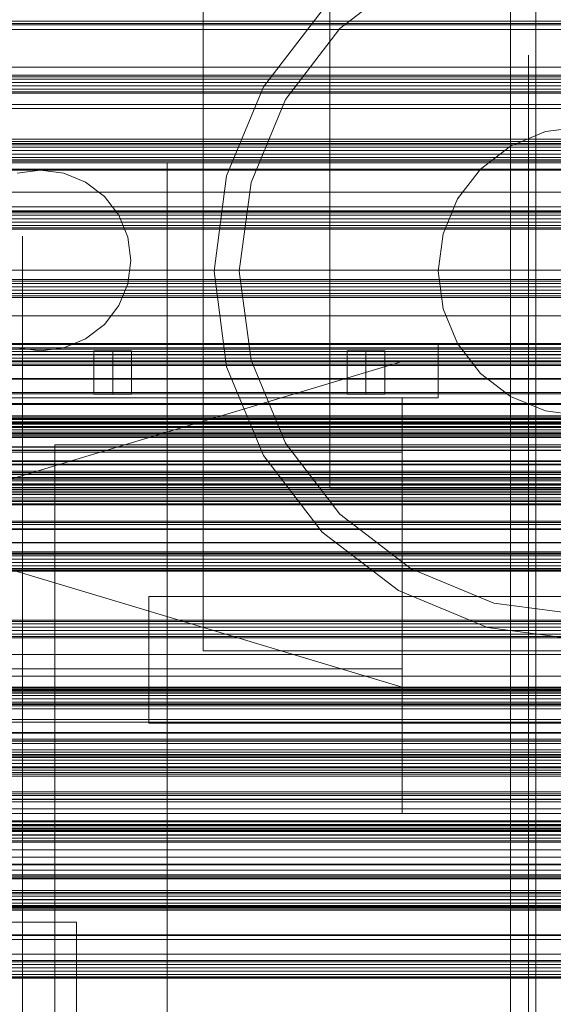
# Model space of a CAD drawing. Header units: millimetres. Extents: x -2233 to 65662, y -50530 to 6847.
# Tile 118 of 256: x -606 to -458, y -34333 to -34060. Entities that reach past the tile are written whole.
import ezdxf

# ---------------------------------------------------------------- set-up
doc = ezdxf.new("R2010")
doc.units = ezdxf.units.MM
for name, color, linetype, lineweight in [('COTAS_O', 1, 'Continuous', 0), ('frontal_briquetadora', 7, 'Continuous', 0), ('frontal_C02', 7, 'Continuous', 0), ('frontal_C03', 7, 'Continuous', 0), ('frontal_dosificador', 7, 'Continuous', 0), ('frontal_secador', 7, 'Continuous', 0)]:
    doc.layers.add(name, color=color, linetype=linetype, lineweight=lineweight)
doc.dimstyles.new('R19_100', dxfattribs={"dimtxt": 250, "dimasz": 150, "dimexe": 150, "dimexo": 80, "dimgap": 100, "dimtad": 1, "dimtih": 1, "dimtoh": 1, "dimdsep": 46, "dimcen": 0.09, "dimadec": 0, "dimazin": 0, "dimtfac": 1, "dimtdec": 4, "dimtofl": 0, "dimtmove": 0, "dimatfit": 3, "dimfxl": 1, "dimtolj": 1, "dimtzin": 0, "dimarcsym": 0})

# ---------------------------------------------------------------- blocks, each defined once
blk = doc.blocks.new('DIM_R32_39')
at = {"layer": 'COTAS_O'}
for p, q in [((-1725, -33700), (-1575, -33655)), ((1725, -33700), (1575, -33655)), ((-1725, -34400), (-1725, -33700)), ((-1725, -33700), (1725, -33700)), ((-1725, -33700), (-1575, -33745)), ((1725, -33700), (1575, -33745)), ((1725, -34400), (1725, -33700))]:
    blk.add_line(p, q, dxfattribs=at)
blk.add_text('3450 O', height=250, dxfattribs=at).set_placement((0, -33600))
blk = doc.blocks.new('DIM_R32_42')
at = {"layer": 'COTAS_O'}
for p, q in [((-650, -33700), (50, -33700)), ((50, -33700), (5, -33850)), ((50, -34900), (50, -33700)), ((50, -33700), (95, -33850)), ((50, -34900), (5, -34750)), ((50, -34900), (95, -34750)), ((-650, -34900), (50, -34900))]:
    blk.add_line(p, q, dxfattribs=at)
blk.add_text('1200 O', height=250, rotation=90, dxfattribs=at).set_placement((-50, -34300))
blk = doc.blocks.new('DIM_R32_43')
at = {"layer": 'COTAS_O'}
for p, q in [((-650, -34200), (-500, -34155)), ((650, -34200), (500, -34155)), ((-650, -34900), (-650, -34200)), ((-650, -34200), (650, -34200)), ((-650, -34200), (-500, -34245)), ((650, -34200), (500, -34245)), ((650, -34900), (650, -34200))]:
    blk.add_line(p, q, dxfattribs=at)
blk.add_text('1300 O', height=250, dxfattribs=at).set_placement((0, -34100))

msp = doc.modelspace()

# ---------------------------------------------------------------- linework, layer by layer
at = {"layer": 'frontal_briquetadora'}
for p, q in [((-465, -34072.087), (-465, -34070.232)), ((-465, -34075.779), (-465, -34072.087)), ((-465, -34081.275), (-465, -34075.779)), ((-465, -34088.525), (-465, -34081.275)), ((-465, -34097.465), (-465, -34088.525)), ((-465, -34108.012), (-465, -34097.465)), ((-565, -34101.1), (-565, -34100)), ((-565, -34104.388), (-565, -34101.1)), ((-565, -34109.82), (-565, -34104.388)), ((-565, -34117.33), (-565, -34109.82)), ((-465, -34120.071), (-465, -34108.012)), ((-565, -34116.167), (-565, -34115)), ((-565, -34119.649), (-565, -34116.167)), ((-565, -34126.823), (-565, -34117.33)), ((-605, -34122.745), (-605, -34120.306)), ((-565, -34125.397), (-565, -34119.649)), ((-465, -34133.534), (-465, -34120.071)), ((-465, -34122.745), (-465, -34120.306)), ((-605, -34127.586), (-605, -34122.745)), ((-465, -34127.586), (-465, -34122.745)), ((-565, -34133.327), (-565, -34125.397)), ((-605, -34134.752), (-605, -34127.586)), ((-565, -34138.179), (-565, -34126.823)), ((-465, -34134.752), (-465, -34127.586)), ((-605, -34144.129), (-605, -34134.752)), ((-565, -34143.323), (-565, -34133.327)), ((-465, -34148.277), (-465, -34133.534)), ((-465, -34144.129), (-465, -34134.752)), ((-565, -34151.256), (-565, -34138.179)), ((-605, -34155.57), (-605, -34144.129)), ((-565, -34155.238), (-565, -34143.323)), ((-465, -34155.57), (-465, -34144.129)), ((-465, -34164.169), (-465, -34148.277)), ((-565, -34165.889), (-565, -34151.256)), ((-605, -34168.895), (-605, -34155.57)), ((-565, -34168.9), (-565, -34155.238)), ((-465, -34168.895), (-465, -34155.57)), ((-465, -34181.064), (-465, -34164.169)), ((-565, -34181.894), (-565, -34165.889)), ((-605, -34183.893), (-605, -34168.895)), ((-565, -34184.11), (-565, -34168.9)), ((-465, -34183.893), (-465, -34168.895)), ((-605, -34175.941), (-605, -34174)), ((-605, -34181.688), (-605, -34175.941)), ((-596, -34184.379), (-596, -34178.048)), ((-596, -34178.048), (-416, -34178.048)), ((-596, -34178.048), (-596, -34188)), ((-465, -34198.809), (-465, -34181.064)), ((-605, -34191.022), (-605, -34181.688)), ((-565, -34199.07), (-565, -34181.894)), ((-605, -34200.328), (-605, -34183.893)), ((-596, -34193.939), (-596, -34184.379)), ((-565, -34200.644), (-565, -34184.11)), ((-465, -34200.328), (-465, -34183.893)), ((-596, -34188), (-416, -34188)), ((-605, -34203.582), (-605, -34191.022)), ((-596, -34206.387), (-596, -34193.939)), ((-565, -34217.201), (-565, -34199.07)), ((-465, -34217.245), (-465, -34198.809)), ((-605, -34217.941), (-605, -34200.328)), ((-565, -34218.263), (-565, -34200.644)), ((-465, -34217.941), (-465, -34200.328)), ((-605, -34218.887), (-605, -34203.582)), ((-596, -34221.28), (-596, -34206.387)), ((-605, -34236.453), (-605, -34217.941)), ((-605, -34236.349), (-605, -34218.887)), ((-565, -34236.059), (-565, -34217.201)), ((-565, -34236.709), (-565, -34218.263)), ((-465, -34236.203), (-465, -34217.245)), ((-465, -34236.453), (-465, -34217.941)), ((-596, -34238.086), (-596, -34221.28)), ((-605, -34255.296), (-605, -34236.349)), ((-605, -34255.573), (-605, -34236.453)), ((-596, -34256.208), (-596, -34238.086)), ((-565, -34255.406), (-565, -34236.059)), ((-565, -34255.714), (-565, -34236.709)), ((-465, -34255.514), (-465, -34236.203)), ((-465, -34255.573), (-465, -34236.453)), ((-605, -34275), (-605, -34255.296)), ((-605, -34275), (-605, -34255.573)), ((-596, -34275), (-596, -34256.208)), ((-565, -34275), (-565, -34255.406)), ((-565, -34275), (-565, -34255.714)), ((-465, -34275), (-465, -34255.514)), ((-465, -34275), (-465, -34255.573)), ((-565, -34275), (-630, -34275)), ((-620, -34275), (-565, -34275)), ((-605, -34275), (-453, -34275)), ((-605, -34275), (-605, -34294.704)), ((-465, -34275), (-605, -34275)), ((-605, -34275), (-605, -34294.427)), ((-396, -34275), (-596, -34275)), ((-596, -34275), (-596, -34294.509)), ((-565, -34275), (-565, -34294.286)), ((-565, -34275), (-565, -34294.594)), ((-453, -34275), (-465, -34275)), ((-465, -34275), (-465, -34294.486)), ((-465, -34275), (-465, -34294.427)), ((-605, -34294.427), (-605, -34313.547)), ((-605, -34294.704), (-605, -34313.651)), ((-596, -34294.509), (-596, -34313.268)), ((-565, -34294.286), (-565, -34313.291)), ((-565, -34294.594), (-565, -34313.941)), ((-465, -34294.427), (-465, -34313.547)), ((-465, -34294.486), (-465, -34313.797)), ((-590, -34310), (-1450, -34310)), ((-590, -34310), (-784, -34310)), ((-590, -34310), (-630, -34310)), ((-617, -34310), (-590, -34310)), ((-590, -34310), (-590, -34315.131)), ((-590, -34345), (-590, -34310)), ((-605, -34313.547), (-605, -34332.059)), ((-605, -34313.651), (-605, -34331.113)), ((-596, -34313.268), (-596, -34330.557)), ((-565, -34313.291), (-565, -34331.737)), ((-565, -34313.941), (-565, -34332.799)), ((-465, -34313.547), (-465, -34332.059)), ((-465, -34313.797), (-465, -34332.755)), ((-590, -34315.131), (-590, -34320.226)), ((-590, -34320.226), (-590, -34325.281)), ((-590, -34325.281), (-590, -34330.29)), ((-596, -34330.557), (-596, -34345.711)), ((-590, -34330.29), (-590, -34335.249)), ((-605, -34331.113), (-605, -34346.418)), ((-605, -34332.059), (-605, -34349.672)), ((-565, -34331.737), (-565, -34349.356)), ((-465, -34332.059), (-465, -34349.672))]:
    msp.add_line(p, q, dxfattribs=at)
at = {"layer": 'frontal_C02'}
for p, q in [((-470, -35975), (-470, -34035.57)), ((-463, -35975), (-463, -34035.57))]:
    msp.add_line(p, q, dxfattribs=at)
at = {"layer": 'frontal_C03'}
for p, q in [((1250, -34060.827), (-1250, -34060.827)), ((1250, -34061.493), (-1250, -34061.493)), ((1250, -34061.88), (-1250, -34061.88)), ((1250, -34075.803), (-1250, -34075.803)), ((1250, -34076.189), (-1250, -34076.189)), ((1250, -34076.855), (-1250, -34076.855)), ((-1250, -34077.787), (1250, -34077.787)), ((1250, -34078.729), (-1250, -34078.729)), ((1250, -34079.661), (-1250, -34079.661)), ((1250, -34080.327), (-1250, -34080.327)), ((1250, -34080.713), (-1250, -34080.713)), ((1250, -34094.637), (-1250, -34094.637)), ((1250, -34095.023), (-1250, -34095.023)), ((1250, -34095.689), (-1250, -34095.689)), ((-1250, -34096.621), (1250, -34096.621)), ((1250, -34097.563), (-1250, -34097.563)), ((1250, -34098.495), (-1250, -34098.495)), ((1250, -34099.161), (-1250, -34099.161)), ((1250, -34099.547), (-1250, -34099.547)), ((1250, -34113.471), (-1250, -34113.471)), ((1250, -34113.857), (-1250, -34113.857)), ((1250, -34114.523), (-1250, -34114.523)), ((-1250, -34115.455), (1250, -34115.455)), ((1250, -34116.397), (-1250, -34116.397)), ((1250, -34117.329), (-1250, -34117.329)), ((1250, -34117.995), (-1250, -34117.995)), ((1250, -34118.381), (-1250, -34118.381)), ((1250, -34132.305), (-1250, -34132.305)), ((1250, -34132.691), (-1250, -34132.691)), ((1250, -34133.357), (-1250, -34133.357)), ((-1250, -34134.289), (1250, -34134.289)), ((1250, -34135.231), (-1250, -34135.231)), ((1250, -34136.163), (-1250, -34136.163)), ((1250, -34136.829), (-1250, -34136.829)), ((1250, -34137.215), (-1250, -34137.215)), ((1250, -34150.069), (-1250, -34150.069)), ((1250, -34150.155), (-1250, -34150.155)), ((1250, -34151.138), (-1250, -34151.138)), ((1250, -34151.525), (-1250, -34151.525)), ((1250, -34152.191), (-1250, -34152.191)), ((-1250, -34153.123), (1250, -34153.123)), ((1250, -34154.065), (-1250, -34154.065)), ((1250, -34154.768), (-1250, -34154.768)), ((1250, -34154.997), (-1250, -34154.997)), ((1250, -34155.013), (-1250, -34155.013)), ((1250, -34155.663), (-1250, -34155.663)), ((1250, -34156.026), (-1250, -34156.026)), ((1250, -34156.049), (-1250, -34156.049)), ((1250, -34156.093), (-1250, -34156.093)), ((1250, -34159.696), (-1250, -34159.696)), ((1250, -34159.887), (-1250, -34159.887)), ((1250, -34163.536), (-1250, -34163.536)), ((1250, -34163.902), (-1250, -34163.902)), ((1250, -34166.546), (-1250, -34166.546)), ((1250, -34166.832), (-1250, -34166.832)), ((1250, -34169.972), (-1250, -34169.972)), ((1496, -34170.757), (-1496, -34170.757)), ((1496, -34170.784), (-1496, -34170.784)), ((1496, -34171.676), (-1496, -34171.676)), ((1496, -34171.703), (-1496, -34171.703)), ((1496, -34172.225), (-1496, -34172.225)), ((1496, -34172.302), (-1496, -34172.302)), ((1250, -34170.359), (-1250, -34170.359)), ((1250, -34171.024), (-1250, -34171.024)), ((-1250, -34171.957), (1250, -34171.957)), ((1250, -34172.898), (-1250, -34172.898)), ((1496, -34173.144), (-1496, -34173.144)), ((1496, -34173.22), (-1496, -34173.22)), ((1496, -34174.965), (-1496, -34174.965)), ((1496, -34175.08), (-1496, -34175.08)), ((1250, -34173.831), (-1250, -34173.831)), ((1250, -34174.497), (-1250, -34174.497)), ((1250, -34174.883), (-1250, -34174.883)), ((1250, -34175.038), (-1250, -34175.038)), ((-1250, -34175.47), (1250, -34175.47)), ((1250, -34175.532), (-1250, -34175.532)), ((1496, -34175.884), (-1496, -34175.884)), ((1496, -34175.998), (-1496, -34175.998)), ((-1250, -34175.87), (1250, -34175.87)), ((1496, -34178.56), (-1496, -34178.56)), ((-1496, -34178.695), (1496, -34178.695)), ((1496, -34179.478), (-1496, -34179.478)), ((-1496, -34179.613), (1496, -34179.613)), ((1496, -34182.461), (-1496, -34182.461)), ((1496, -34182.596), (-1496, -34182.596)), ((1496, -34183.38), (-1496, -34183.38)), ((1496, -34183.515), (-1496, -34183.515)), ((1496, -34186.076), (-1496, -34186.076)), ((1496, -34186.191), (-1496, -34186.191)), ((1250, -34185.287), (-1250, -34185.287)), ((1250, -34185.624), (-1250, -34185.624)), ((1496, -34186.995), (-1496, -34186.995)), ((1496, -34187.109), (-1496, -34187.109)), ((1496, -34188.854), (-1496, -34188.854)), ((1496, -34188.931), (-1496, -34188.931)), ((1250, -34187.524), (-1250, -34187.524)), ((1250, -34187.955), (-1250, -34187.955)), ((1250, -34188.806), (-1250, -34188.806)), ((1250, -34189.192), (-1250, -34189.192)), ((1496, -34189.773), (-1496, -34189.773)), ((1496, -34189.849), (-1496, -34189.849)), ((1496, -34190.372), (-1496, -34190.372)), ((1496, -34190.399), (-1496, -34190.399)), ((1496, -34191.291), (-1496, -34191.291)), ((1496, -34191.318), (-1496, -34191.318)), ((1250, -34189.858), (-1250, -34189.858)), ((-1250, -34190.791), (1250, -34190.791)), ((1250, -34191.732), (-1250, -34191.732)), ((1250, -34192.665), (-1250, -34192.665)), ((1250, -34193.331), (-1250, -34193.331)), ((1250, -34193.717), (-1250, -34193.717)), ((1250, -34194.324), (-1250, -34194.324)), ((1250, -34194.61), (-1250, -34194.61)), ((1250, -34199.092), (-1250, -34199.092)), ((1250, -34199.458), (-1250, -34199.458)), ((1250, -34201.269), (-1250, -34201.269)), ((1250, -34201.46), (-1250, -34201.46)), ((1250, -34205.064), (-1250, -34205.064)), ((1250, -34205.131), (-1250, -34205.131)), ((1250, -34207.64), (-1250, -34207.64)), ((1250, -34207.981), (-1250, -34207.981)), ((1250, -34208.026), (-1250, -34208.026)), ((1250, -34208.225), (-1250, -34208.225)), ((1250, -34208.692), (-1250, -34208.692)), ((-1250, -34209.625), (1250, -34209.625)), ((1250, -34210.566), (-1250, -34210.566)), ((1250, -34211.499), (-1250, -34211.499)), ((1250, -34212.164), (-1250, -34212.164)), ((1250, -34212.551), (-1250, -34212.551)), ((1250, -34212.838), (-1250, -34212.838)), ((1250, -34212.924), (-1250, -34212.924)), ((1250, -34226.474), (-1250, -34226.474)), ((1250, -34226.86), (-1250, -34226.86)), ((1250, -34227.526), (-1250, -34227.526)), ((-1250, -34228.458), (1250, -34228.458)), ((1250, -34229.4), (-1250, -34229.4)), ((1250, -34230.332), (-1250, -34230.332)), ((1250, -34230.998), (-1250, -34230.998)), ((1250, -34231.384), (-1250, -34231.384)), ((1250, -34245.308), (-1250, -34245.308)), ((1250, -34245.694), (-1250, -34245.694)), ((1250, -34246.36), (-1250, -34246.36)), ((-1250, -34247.292), (1250, -34247.292)), ((1250, -34248.234), (-1250, -34248.234)), ((1250, -34249.166), (-1250, -34249.166)), ((1250, -34249.832), (-1250, -34249.832)), ((1250, -34250.218), (-1250, -34250.218)), ((1250, -34264.142), (-1250, -34264.142)), ((1250, -34264.528), (-1250, -34264.528)), ((1250, -34265.194), (-1250, -34265.194)), ((-1250, -34266.126), (1250, -34266.126)), ((1250, -34267.068), (-1250, -34267.068)), ((1250, -34268), (-1250, -34268)), ((1250, -34268.666), (-1250, -34268.666)), ((1250, -34269.052), (-1250, -34269.052)), ((1250, -34282.976), (-1250, -34282.976)), ((1250, -34283.362), (-1250, -34283.362)), ((1250, -34284.028), (-1250, -34284.028)), ((-1250, -34284.96), (1250, -34284.96)), ((1250, -34285.902), (-1250, -34285.902)), ((1250, -34286.834), (-1250, -34286.834)), ((1250, -34287.5), (-1250, -34287.5)), ((1250, -34287.886), (-1250, -34287.886)), ((1250, -34301.81), (-1250, -34301.81)), ((1250, -34302.196), (-1250, -34302.196)), ((1250, -34302.862), (-1250, -34302.862)), ((-1250, -34303.794), (1250, -34303.794)), ((1250, -34304.736), (-1250, -34304.736)), ((1250, -34305.668), (-1250, -34305.668)), ((1250, -34306.334), (-1250, -34306.334)), ((1250, -34306.72), (-1250, -34306.72)), ((1250, -34320.643), (-1250, -34320.643)), ((1250, -34321.03), (-1250, -34321.03)), ((1250, -34321.695), (-1250, -34321.695)), ((-1250, -34322.628), (1250, -34322.628)), ((1250, -34323.57), (-1250, -34323.57)), ((1250, -34324.502), (-1250, -34324.502)), ((1250, -34325.168), (-1250, -34325.168)), ((1250, -34325.554), (-1250, -34325.554))]:
    msp.add_line(p, q, dxfattribs=at)
at = {"layer": 'frontal_dosificador'}
for p, q in [((-555, -34235), (-555, -33915)), ((-520, -34190), (-520, -34050)), ((-497.5, -34047.728), (-517.175, -34062.825)), ((-522.125, -34057.875), (-538.335, -34079)), ((-517.175, -34062.825), (-532.272, -34082.5)), ((-538.335, -34079), (-548.524, -34103.6)), ((-532.272, -34082.5), (-541.763, -34105.412)), ((-210, -34085), (-1790, -34085)), ((-450, -34090), (-460.353, -34091.363)), ((-460.353, -34091.363), (-470, -34095.359)), ((-470, -34095.359), (-478.284, -34101.716)), ((-300, -34100), (-1700, -34100)), ((-300, -34102), (-1700, -34102)), ((-600, -34102), (-606.47, -34102.852)), ((-593.53, -34102.852), (-600, -34102)), ((-478.284, -34101.716), (-484.641, -34110)), ((-587.5, -34105.349), (-593.53, -34102.852)), ((-548.524, -34103.6), (-552, -34130)), ((-582.322, -34109.322), (-587.5, -34105.349)), ((-541.763, -34105.412), (-545, -34130)), ((-578.349, -34114.5), (-582.322, -34109.322)), ((-484.641, -34110), (-488.637, -34119.647)), ((-575.852, -34120.53), (-578.349, -34114.5)), ((-575, -34127), (-575.852, -34120.53)), ((-488.637, -34119.647), (-490, -34130)), ((-575.852, -34133.47), (-575, -34127)), ((-552, -34130), (-548.524, -34156.4)), ((-545, -34130), (-541.763, -34154.588)), ((-490, -34130), (-488.637, -34140.353)), ((-578.349, -34139.5), (-575.852, -34133.47)), ((-582.322, -34144.678), (-578.349, -34139.5)), ((-488.637, -34140.353), (-484.641, -34150)), ((-587.5, -34148.651), (-582.322, -34144.678)), ((-210, -34150), (-1790, -34150)), ((-490, -34150), (-660, -34150)), ((-593.53, -34151.148), (-587.5, -34148.651)), ((-490, -34165), (-490, -34150)), ((-484.641, -34150), (-478.284, -34158.284)), ((-606.47, -34151.148), (-600, -34152)), ((-600, -34152), (-593.53, -34151.148)), ((-580, -34152), (-585.196, -34152)), ((-585.196, -34164), (-585.196, -34152)), ((-580, -34152), (-574.804, -34152)), ((-580, -34152), (-580, -34164)), ((-574.804, -34164), (-574.804, -34152)), ((-510, -34152), (-515.196, -34152)), ((-515.196, -34164), (-515.196, -34152)), ((-510, -34152), (-504.804, -34152)), ((-510, -34152), (-510, -34164)), ((-504.804, -34164), (-504.804, -34152)), ((-548.524, -34156.4), (-538.335, -34181)), ((-541.763, -34154.588), (-532.272, -34177.5)), ((-478.284, -34158.284), (-470, -34164.641)), ((-580, -34164), (-585.196, -34164)), ((-574.804, -34164), (-580, -34164)), ((-510, -34164), (-515.196, -34164)), ((-504.804, -34164), (-510, -34164)), ((-470, -34164.641), (-460.353, -34168.637)), ((-490, -34165), (-660, -34165)), ((-500, -34165), (-650, -34165)), ((-500, -34200), (-500, -34165)), ((-460.353, -34168.637), (-450, -34170)), ((-532.272, -34177.5), (-517.175, -34197.175)), ((-500, -34180), (-1770, -34180)), ((-538.335, -34181), (-522.125, -34202.125)), ((-500, -34240), (-500, -34180)), ((-380, -34190), (-520, -34190)), ((-517.175, -34197.175), (-497.5, -34212.272)), ((-500, -34200), (-650, -34200)), ((-500, -34240), (-500, -34200)), ((-522.125, -34202.125), (-501, -34218.335)), ((-497.5, -34212.272), (-474.588, -34221.763)), ((-501, -34218.335), (-476.4, -34228.524)), ((-330, -34220), (-570, -34220)), ((-570, -34255), (-570, -34220)), ((-474.588, -34221.763), (-450, -34225)), ((-476.4, -34228.524), (-450, -34232)), ((-205, -34235), (-555, -34235)), ((-500, -34240), (-1850, -34240)), ((-500, -34240), (-1770, -34240)), ((-500, -34240), (-650, -34240)), ((-500, -34280), (-500, -34240)), ((-330, -34255), (-570, -34255)), ((-500, -34280), (-1850, -34280))]:
    msp.add_line(p, q, dxfattribs=at)
at = {"layer": 'frontal_secador'}
for p, q in [((1360, -34063.147), (-1360, -34063.147)), ((-1360, -34073.5), (1360, -34073.5)), ((-1250, -34073.5), (1250, -34073.5)), ((1360, -34083.853), (-1360, -34083.853)), ((1360, -34093.5), (-1360, -34093.5)), ((1250, -34094.076), (-1250, -34094.076)), ((1360, -34101.784), (-1360, -34101.784)), ((1360, -34108.141), (-1360, -34108.141)), ((1360, -34112.137), (-1360, -34112.137)), ((1360, -34113.5), (-1360, -34113.5)), ((1250, -34113.25), (-1250, -34113.25)), ((1250, -34129.715), (-1250, -34129.715)), ((1250, -34142.349), (-1250, -34142.349)), ((1250, -34150.291), (-1250, -34150.291)), ((1250, -34153), (-1250, -34153)), ((-1250, -34236), (1250, -34236)), ((-1250, -34242), (1250, -34242)), ((-1250, -34245), (1250, -34245)), ((1250, -34246), (-1250, -34246)), ((-1250, -34246.659), (1250, -34246.659)), ((1250, -34249.659), (-1250, -34249.659)), ((-1250, -34251), (1250, -34251)), ((1250, -34254), (-1250, -34254)), ((-1250, -34254.728), (1250, -34254.728)), ((-1250, -34257.588), (1250, -34257.588)), ((1250, -34257.611), (-1250, -34257.611)), ((1250, -34257.728), (-1250, -34257.728)), ((-1250, -34259.387), (1250, -34259.387)), ((1250, -34259.918), (-1250, -34259.918)), ((-1250, -34260), (1250, -34260)), ((1250, -34260.588), (-1250, -34260.588)), ((1250, -34262.387), (-1250, -34262.387)), ((1250, -34263), (-1250, -34263)), ((-1250, -34263.65), (1250, -34263.65)), ((1250, -34264), (-1250, -34264)), ((1250, -34267.382), (-1250, -34267.382)), ((-1250, -34268), (1250, -34268)), ((1250, -34269.689), (-1250, -34269.689)), ((1250, -34274), (-1250, -34274)), ((1250, -34274.545), (-1250, -34274.545)), ((1250, -34276), (-1250, -34276)), ((1250, -34276.144), (-1250, -34276.144)), ((1250, -34276.709), (-1250, -34276.709)), ((1250, -34278.686), (-1250, -34278.686)), ((1250, -34280), (-1250, -34280)), ((1320, -34282), (-1320, -34282)), ((1320, -34282.273), (-1320, -34282.273)), ((1320, -34283.072), (-1320, -34283.072)), ((1320, -34284.343), (-1320, -34284.343)), ((1250, -34282), (-1250, -34282)), ((1320, -34286), (-1320, -34286)), ((1250, -34284.651), (-1250, -34284.651)), ((1250, -34285.859), (-1250, -34285.859)), ((-1250, -34286), (1250, -34286)), ((1320, -34287.929), (-1320, -34287.929)), ((-1320, -34290), (1320, -34290)), ((-1250, -34290), (1250, -34290)), ((1320, -34292.071), (-1320, -34292.071)), ((1320, -34294), (-1320, -34294)), ((1250, -34294.141), (-1250, -34294.141)), ((1320, -34295.657), (-1320, -34295.657)), ((1320, -34296.928), (-1320, -34296.928)), ((1320, -34297.727), (-1320, -34297.727)), ((1320, -34298), (-1320, -34298)), ((1250, -34297.285), (-1250, -34297.285)), ((1250, -34298), (-1250, -34298)), ((1250, -34301.314), (-1250, -34301.314)), ((1250, -34303.856), (-1250, -34303.856)), ((1250, -34305.455), (-1250, -34305.455)), ((1250, -34306), (-1250, -34306)), ((1360, -34313.5), (-1360, -34313.5)), ((1250, -34313.75), (-1250, -34313.75)), ((1360, -34314.863), (-1360, -34314.863)), ((1360, -34318.859), (-1360, -34318.859)), ((1360, -34325.216), (-1360, -34325.216))]:
    msp.add_line(p, q, dxfattribs=at)

# ---------------------------------------------------------------- dimensions: what is measured, and where the dimension line sits
at = {"layer": 'COTAS_O'}
for p1, p2, distance, picture, middle in [((-650, -34900), (-650, -33700), -700, 'DIM_R32_42', (50, -34300)), ((-1725, -34400), (1725, -34400), 700, 'DIM_R32_39', (0, -33700)), ((-650, -34900), (650, -34900), 700, 'DIM_R32_43', (0, -34200))]:
    dim = msp.add_aligned_dim(p1=p1, p2=p2, distance=distance, text='<> O', dimstyle='R19_100', dxfattribs=at)
    dim.commit()
    dim.dimension.update_dxf_attribs({"geometry": picture, "text_midpoint": middle})

doc.saveas('drawing.dxf')
